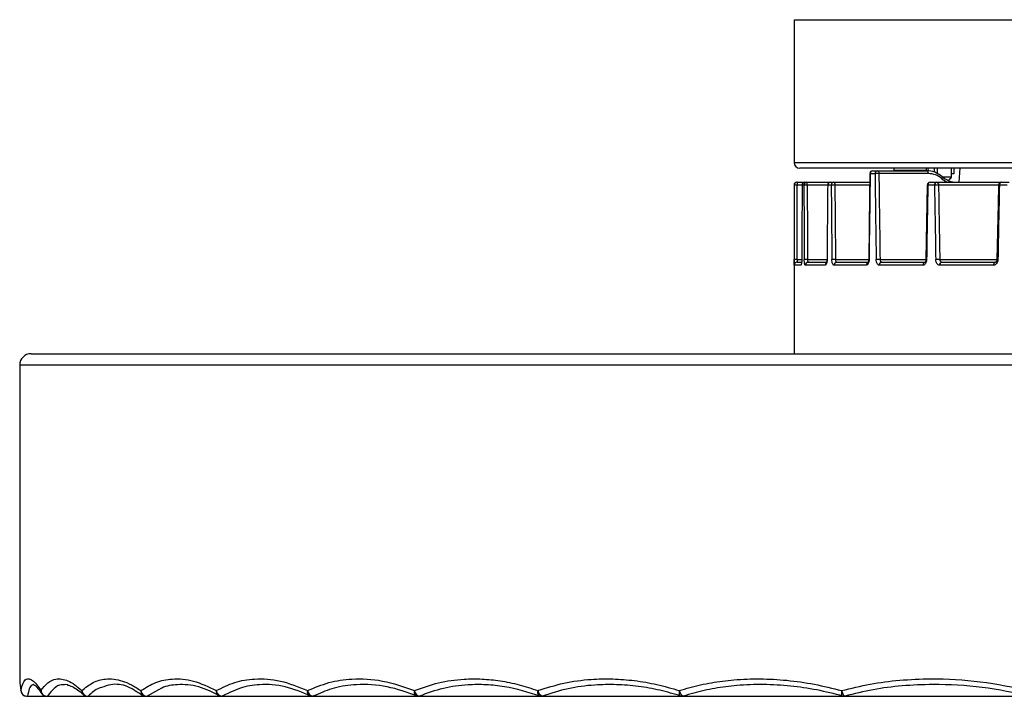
# Model space of a CAD drawing. Header units: millimetres. Extents: x 289 to 765, y 276 to 1219.
# Tile 1 of 3: x 289 to 462, y 276 to 395. Entities that reach past the tile are written whole.
import ezdxf

# ---------------------------------------------------------------- set-up
doc = ezdxf.new("R2010")
doc.units = ezdxf.units.MM
doc.header["$LTSCALE"] = 10

msp = doc.modelspace()

# ---------------------------------------------------------------- linework, layer by layer
at = {"color": 7, "linetype": 'Continuous', "lineweight": 25}
for p, q in [((424.94, 394.63), (424.94, 369.63)), ((424.94, 394.63), (629.94, 394.63)), ((424.94, 369.63), (629.94, 369.63)), ((628.94, 368.63), (425.94, 368.63)), ((439.1, 367.68), (438.26, 367.68)), ((438.69, 368.18), (439.53, 368.18)), ((439.53, 368.18), (448.19, 368.18)), ((448.44, 367.69), (439.78, 367.69)), ((442.41, 368.63), (442.41, 368.25)), ((442.41, 368.25), (442.46, 368.18)), ((443.7, 368.25), (442.41, 368.25)), ((448.11, 368.25), (443.7, 368.25)), ((448.07, 368.18), (448.11, 368.25)), ((448.11, 368.25), (448.11, 368.63)), ((448.37, 368.63), (448.4, 368.17)), ((449.49, 367.95), (449.49, 368.63)), ((452.89, 367.68), (452.44, 367.68)), ((452.89, 368.63), (452.89, 367.68)), ((453.85, 366.18), (454.02, 368.63)), ((424.94, 365.68), (424.94, 336.18)), ((424.95, 365.68), (424.94, 365.68)), ((425.45, 366.18), (425.45, 365.69)), ((425.45, 366.18), (426.84, 366.18)), ((426.34, 365.69), (425.45, 365.69)), ((426.34, 365.68), (426.35, 365.68)), ((426.66, 365.68), (426.35, 365.68)), ((426.84, 366.18), (427.15, 366.18)), ((427.15, 366.18), (431.29, 366.18)), ((430.79, 365.69), (427.24, 365.69)), ((431.44, 365.68), (430.82, 365.68)), ((431.29, 366.18), (431.91, 366.18)), ((431.91, 366.18), (438.17, 366.18)), ((438.16, 365.69), (432.08, 365.69)), ((449.51, 365.68), (448.35, 365.68)), ((448.73, 366.18), (449.89, 366.18)), ((449.89, 366.18), (461.2, 366.18)), ((460.7, 365.69), (450.21, 365.69)), ((462.25, 365.68), (460.87, 365.68)), ((461.2, 366.18), (462.57, 366.18)), ((426.13, 351.68), (424.97, 351.68)), ((425.45, 352.66), (426.29, 352.66)), ((425.47, 352.18), (426.16, 352.18)), ((426.29, 352.65), (426.29, 352.65)), ((430.38, 351.68), (426.92, 351.68)), ((427.3, 352.66), (430.71, 352.66)), ((427.41, 352.18), (430.62, 352.18)), ((437.57, 351.68), (431.92, 351.68)), ((432.2, 352.66), (438, 352.66)), ((432.38, 352.18), (438.01, 352.18)), ((447.5, 351.68), (439.82, 351.68)), ((439.98, 352.66), (448.02, 352.66)), ((440.25, 352.18), (447.89, 352.18)), ((459.85, 351.68), (450.39, 351.68)), ((450.43, 352.66), (460.44, 352.66)), ((450.76, 352.18), (460.18, 352.18)), ((291.44, 336.18), (763.44, 336.18)), ((289.44, 334.18), (289.44, 278.88)), ((765.44, 334.18), (289.44, 334.18)), ((289.66, 277.22), (289.68, 277.06)), ((290.66, 276.22), (294.15, 276.22)), ((290.82, 276.26), (293.86, 276.26)), ((293.31, 276.68), (293.33, 276.65)), ((294.15, 276.22), (301.28, 276.22)), ((294.31, 276.26), (300.99, 276.26)), ((301.28, 276.22), (311.55, 276.22)), ((301.44, 276.26), (311.26, 276.26)), ((311.55, 276.22), (324.69, 276.22)), ((313.74, 277.36), (311.72, 276.26)), ((311.72, 276.26), (324.41, 276.26)), ((324.69, 276.22), (340.58, 276.22)), ((326.35, 276.92), (324.86, 276.26)), ((324.86, 276.26), (340.29, 276.26)), ((340.58, 276.22), (359.22, 276.22)), ((341.26, 276.45), (340.74, 276.26)), ((340.74, 276.26), (358.93, 276.26)), ((359.22, 276.22), (380.72, 276.22)), ((359.38, 276.26), (380.44, 276.26)), ((380.72, 276.22), (405.37, 276.22)), ((380.89, 276.26), (405.08, 276.26)), ((405.37, 276.22), (433.66, 276.22)), ((405.53, 276.26), (433.5, 276.26)), ((433.66, 276.22), (466.5, 276.22)), ((433.82, 276.26), (466.33, 276.26))]:
    msp.add_line(p, q, dxfattribs=at)
at = {"color": 7, "linetype": 'Continuous', "lineweight": 25, "flags": 128}
for points in [[(438.19, 367.68), (438.14, 363.93), (438, 352.66)], [(439.53, 368.18), (439.58, 368.17), (439.63, 368.14), (439.67, 368.1), (439.71, 368.04), (439.74, 367.96), (439.76, 367.88), (439.78, 367.79), (439.78, 367.69)], [(448.44, 367.69), (448.44, 367.79), (448.42, 367.88), (448.4, 367.96), (448.37, 368.04), (448.33, 368.1), (448.29, 368.14), (448.24, 368.17), (448.19, 368.18)], [(450.79, 366.79), (450.84, 366.87), (450.87, 366.94), (450.89, 367.01), (450.9, 367.07), (450.89, 367.11), (450.87, 367.15), (450.84, 367.17), (450.8, 367.18)], [(430.79, 365.68), (430.8, 365.68), (430.82, 365.68)], [(431.91, 366.18), (431.94, 366.17), (431.97, 366.14), (432, 366.1), (432.02, 366.04), (432.05, 365.96), (432.06, 365.88), (432.07, 365.79), (432.08, 365.69)], [(448.23, 365.69), (448.18, 362.43), (448.02, 352.66)], [(449.89, 366.18), (449.95, 366.17), (450.01, 366.14), (450.06, 366.1), (450.11, 366.04), (450.15, 365.96), (450.18, 365.88), (450.2, 365.79), (450.21, 365.69)], [(460.7, 365.69), (460.63, 362.43), (460.44, 352.66)], [(461.2, 366.18), (461.13, 366.17), (461.07, 366.14), (461.01, 366.09), (460.97, 366.03), (460.93, 365.95), (460.9, 365.87), (460.88, 365.77), (460.87, 365.68)], [(430.68, 352.66), (430.68, 352.65), (430.71, 352.65)], [(460.18, 352.18), (460.12, 352.17), (460.06, 352.14), (460, 352.09), (459.95, 352.03), (459.91, 351.95), (459.88, 351.87), (459.86, 351.77), (459.85, 351.68)], [(300.59, 276.5), (300.64, 276.45), (300.66, 276.44)], [(358.51, 277.22), (358.48, 277.03), (358.49, 276.84), (358.52, 276.67), (358.58, 276.53), (358.67, 276.41), (358.78, 276.32), (358.83, 276.3)], [(380.11, 277.22), (380.07, 277.02), (380.07, 276.84), (380.09, 276.66), (380.15, 276.51), (380.22, 276.4), (380.32, 276.31), (380.38, 276.28)], [(404.86, 277.22), (404.82, 277.02), (404.81, 276.83), (404.82, 276.65), (404.86, 276.5), (404.92, 276.38), (405, 276.3), (405.07, 276.27)], [(433.26, 277.22), (433.22, 277.01), (433.21, 276.82), (433.21, 276.64), (433.23, 276.49), (433.27, 276.37), (433.33, 276.29), (433.39, 276.26)]]:
    msp.add_lwpolyline(points, dxfattribs=at)
at = {"color": 7, "linetype": 'Continuous', "lineweight": 25}
for centre, radius, start, end in [((425.94, 369.63), 1, 180, 270), ((438.69, 367.68), 0.5, 90, 179.2606), ((438.25, 367.92), 0.242, 256.5833, 272.0662), ((438.73, 367.71), 0.471, 94.2487, 183.6961), ((439.57, 367.71), 0.469, 94.5587, 183.9279), ((439.76, 351.22), 16.47, 89.9166, 92.286), ((425.44, 365.68), 0.5, 90, 180), ((425.45, 365.68), 0.5, 90.0011, 180.0011), ((425.33, 360.81), 4.89, 88.5652, 94.4339), ((426.84, 365.68), 0.5, 90, 179.7525), ((426.85, 365.68), 0.497, 90.398, 180.3926), ((427.16, 365.68), 0.496, 90.4882, 180.48), ((427.14, 357.36), 8.33, 89.3067, 93.2858), ((426.48, 365.81), 0.769, 351.3534, 28.8608), ((431.29, 365.68), 0.5, 90, 179.4993), ((431.31, 365.69), 0.486, 91.7405, 181.6407), ((431.92, 365.69), 0.485, 91.9348, 181.8122), ((432.01, 353.39), 12.3, 89.683, 92.6628), ((448.73, 365.68), 0.5, 90, 179.0458), ((448.34, 366.32), 0.64, 260.6981, 270.954), ((448.8, 365.73), 0.454, 98.2956, 186.3923), ((449.96, 365.73), 0.453, 98.8135, 186.6903), ((450.24, 345.07), 20.62, 90.0941, 92.0438), ((461.2, 365.68), 0.5, 90, 178.8593), ((460.87, 367.29), 1.62, 263.6406, 269.857), ((425.33, 347.74), 4.92, 88.5878, 94.4114), ((425.47, 351.68), 0.5, 113.4571, 180.0035), ((425.47, 351.68), 0.5, 90.0003, 113.4531), ((426.64, 351.68), 0.504, 148.8424, 180.0221), ((427.2, 344.28), 8.38, 89.3199, 93.274), ((427.41, 351.68), 0.495, 90.5619, 180.551), ((430.89, 351.68), 0.51, 129.5901, 180.3914), ((432.13, 340.31), 12.35, 89.6926, 92.6554), ((432.4, 351.69), 0.484, 92.0879, 181.9458), ((438.07, 351.69), 0.499, 112.8208, 181.8852), ((438.05, 352.89), 0.235, 256.4099, 272.1502), ((439.96, 336.11), 16.55, 89.9258, 92.28), ((440.29, 351.71), 0.468, 94.8253, 184.1236), ((447.95, 351.73), 0.455, 97.9228, 186.1717), ((448.12, 353.28), 0.626, 260.6054, 270.9973), ((450.47, 331.96), 20.7, 90.1012, 92.04), ((450.84, 351.73), 0.451, 99.2159, 186.9151), ((460.61, 354.24), 1.59, 263.5977, 269.871), ((291.44, 334.18), 2, 90, 180), ((290.66, 277.25), 1, 181.7487, 279.2623), ((290.66, 277.22), 1, 189.5719, 270), ((290.66, 276.57), 0.347, 270.476, 298.5298), ((294.2, 277.29), 1.03, 183.7274, 276.5656), ((294.08, 277.17), 0.915, 177.032, 212.7212), ((294.15, 277.22), 1, 212.8198, 270), ((294.15, 276.57), 0.347, 270.476, 298.5298), ((301.21, 277.13), 0.884, 174.223, 225.6998), ((301.38, 277.32), 1.06, 185.2442, 273.5477), ((301.28, 277.22), 1, 226.2023, 270), ((301.28, 276.57), 0.347, 270.476, 298.5298), ((311.48, 277.09), 0.852, 171.0468, 232.9975), ((311.71, 277.34), 1.08, 186.3548, 270.191), ((311.55, 277.22), 1, 234.4068, 270), ((311.55, 276.57), 0.347, 270.476, 298.5298), ((324.64, 277.05), 0.825, 167.7615, 236.8142), ((324.92, 277.36), 1.1, 187.0961, 266.4248), ((324.69, 277.22), 1, 239.9549, 270), ((324.69, 276.57), 0.347, 270.476, 298.5298), ((340.53, 276.99), 0.772, 162.6247, 239.9894), ((340.9, 277.37), 1.11, 187.4989, 262.1231), ((340.58, 277.22), 1, 244.0374, 270), ((340.58, 276.57), 0.347, 270.476, 298.5298), ((359.64, 277.37), 1.14, 187.6002, 257.0872), ((359.22, 277.22), 1, 247.2564, 270), ((359.22, 276.57), 0.347, 270.476, 298.5298), ((381.27, 277.37), 1.17, 187.4601, 251.0091), ((380.72, 277.22), 1, 249.948, 270), ((380.72, 276.57), 0.347, 270.476, 298.5298), ((406.09, 277.38), 1.25, 187.1928, 243.4049), ((405.37, 277.22), 1, 252.3225, 270), ((405.37, 276.57), 0.347, 270.476, 298.5298), ((434.66, 277.39), 1.41, 187.0195, 233.4987), ((433.66, 277.22), 1, 254.533, 270), ((433.66, 276.57), 0.347, 270.476, 298.5298)]:
    msp.add_arc(centre, radius, start, end, dxfattribs=at)
for centre, major_axis, ratio, start_param, end_param in [((527.44, 399.91), (51.28, 3895.22), 0.022785, 1.57937, 1.583228), ((527.44, 399.91), (-51.28, 3895.22), 0.022785, 1.57877, 1.582628), ((527.69, 399.92), (-51.03, 3895.22), 0.022674, 1.578773, 1.582631), ((448.25, 363.18), (-0.24, 5), 0.865545, 5.598977, 6.242478), ((448.5, 363.19), (-0.23, 4.5), 0.865433, 5.594483, 6.237985), ((453.34, 371.18), (-0.29, 4.99), 0.865309, 2.448406, 3.091907), ((527.44, 399.91), (0, 3895.22), 0.026314, 1.579584, 1.582928), ((527.44, 399.92), (0, 3895.22), 0.026186, 1.579584, 1.582928), ((527.44, 399.91), (17.81, 3895.22), 0.025914, 1.579702, 1.583047), ((527.44, 399.91), (-17.81, 3895.22), 0.025914, 1.579465, 1.58281), ((527.53, 399.92), (-17.72, 3895.22), 0.025788, 1.579467, 1.582811), ((527.44, 399.91), (35.08, 3895.22), 0.024725, 1.579807, 1.583151), ((527.44, 399.91), (-35.08, 3895.22), 0.024725, 1.579361, 1.582706), ((527.61, 399.92), (-34.91, 3895.22), 0.024605, 1.579363, 1.582708), ((527.44, 399.91), (65.91, 3895.22), 0.020152, 1.579925, 1.583269), ((527.44, 399.91), (-65.91, 3895.22), 0.020152, 1.579243, 1.582587), ((527.77, 399.92), (-65.59, 3895.22), 0.020054, 1.579246, 1.582591), ((453.59, 371.19), (-0.29, 5.49), 0.865433, 2.452891, 2.672441), ((527.44, 399.91), (78.54, 3895.22), 0.016908, 1.579925, 1.583269)]:
    msp.add_ellipse(centre, major_axis=major_axis, ratio=ratio, start_param=start_param, end_param=end_param, dxfattribs=at)
for points, knots in [([(450.04, 367.61), (450.04, 367.71), (450.04, 367.99), (450.04, 368.36), (450.04, 368.61), (450.04, 368.63)], [0, 0, 0, 0, 0.313311, 0.938848, 1, 1, 1, 1]), ([(450.82, 367.14), (450.83, 367.14), (450.92, 367.14), (451.17, 367.14), (451.55, 367.14), (451.86, 367.14), (452.02, 367.14), (452.09, 367.14), (452.16, 367.14), (452.3, 367.14), (452.38, 367.14), (452.44, 367.14)], [0, 0, 0, 0, 0.015057, 0.152352, 0.366659, 0.579791, 0.644476, 0.675719, 0.710592, 0.785543, 1, 1, 1, 1]), ([(452.44, 367.14), (452.38, 367.02), (452.28, 366.81), (452.1, 366.67), (452.03, 366.61)], [0, 0, 0, 0, 0.575977, 1, 1, 1, 1]), ([(452.06, 366.6), (452.07, 366.6), (452.18, 366.66), (452.35, 366.85), (452.44, 367.04), (452.49, 367.14)], [0, 0, 0, 0, 0.0224649, 0.5113377, 1, 1, 1, 1]), ([(452.44, 368.63), (452.44, 368.58), (452.44, 368.29), (452.44, 367.75), (452.44, 367.34), (452.44, 367.14)], [0, 0, 0, 0, 0.085161, 0.537705, 1, 1, 1, 1]), ([(452.44, 367.05), (452.44, 367.05), (452.44, 367.01), (452.44, 367), (452.44, 367.02), (452.44, 367.1), (452.44, 367.14)], [0, 0, 0, 0, 0.0384597, 0.3591737, 0.6788747, 1, 1, 1, 1]), ([(424.96, 351.88), (424.96, 351.89), (424.96, 351.94), (424.95, 352.14), (424.95, 352.41), (424.95, 352.59), (424.95, 352.65)], [0, 0, 0, 0, 0.0302797, 0.406556, 0.7822368, 1, 1, 1, 1]), ([(424.97, 351.68), (424.97, 351.69), (424.96, 351.7), (424.96, 351.83), (424.96, 351.88)], [0, 0, 0, 0, 0.521173, 1, 1, 1, 1]), ([(425.45, 352.66), (425.45, 352.53), (425.45, 352.41), (425.46, 352.23), (425.46, 352.18), (425.47, 352.18)], [0, 0, 0, 0, 0.5, 0.5, 1, 1, 1, 1]), ([(426.29, 352.65), (426.29, 352.52), (426.29, 352.39), (426.27, 352.16), (426.26, 352.05), (426.21, 351.78), (426.17, 351.68), (426.13, 351.68)], [0, 0, 0, 0, 0.25, 0.25, 0.5, 0.5, 1, 1, 1, 1]), ([(426.28, 352.65), (426.28, 352.62), (426.29, 352.49), (426.27, 352.27), (426.25, 352.06), (426.23, 351.96), (426.22, 351.93), (426.22, 351.93), (426.22, 351.93)], [0, 0, 0, 0, 0.085835, 0.393425, 0.653688, 0.849386, 0.98037, 1, 1, 1, 1]), ([(426.92, 351.68), (426.89, 351.68), (426.87, 351.7), (426.82, 351.8), (426.8, 351.87), (426.75, 352.14), (426.73, 352.39), (426.72, 352.65)], [0, 0, 0, 0, 0.25, 0.25, 0.5, 0.5, 1, 1, 1, 1]), ([(427.3, 352.66), (427.3, 352.53), (427.31, 352.41), (427.35, 352.23), (427.38, 352.18), (427.41, 352.18)], [0, 0, 0, 0, 0.5, 0.5, 1, 1, 1, 1]), ([(430.71, 352.65), (430.71, 352.52), (430.7, 352.39), (430.66, 352.16), (430.64, 352.05), (430.55, 351.78), (430.46, 351.68), (430.38, 351.68)], [0, 0, 0, 0, 0.25, 0.25, 0.5, 0.5, 1, 1, 1, 1]), ([(430.68, 352.66), (430.68, 352.63), (430.68, 352.51), (430.66, 352.34), (430.62, 352.16), (430.59, 352.08), (430.57, 352.05), (430.58, 352.06), (430.58, 352.06)], [0, 0, 0, 0, 0.0918322, 0.3954608, 0.6406497, 0.8397203, 0.9942429, 1, 1, 1, 1]), ([(431.92, 351.68), (431.87, 351.68), (431.82, 351.7), (431.74, 351.8), (431.7, 351.87), (431.6, 352.14), (431.56, 352.39), (431.56, 352.65)], [0, 0, 0, 0, 0.25, 0.25, 0.5, 0.5, 1, 1, 1, 1]), ([(432.2, 352.66), (432.2, 352.53), (432.22, 352.41), (432.29, 352.23), (432.33, 352.18), (432.38, 352.18)], [0, 0, 0, 0, 0.5, 0.5, 1, 1, 1, 1]), ([(438.06, 352.65), (438.06, 352.52), (438.05, 352.39), (437.99, 352.16), (437.96, 352.05), (437.82, 351.78), (437.7, 351.68), (437.57, 351.68)], [0, 0, 0, 0, 0.25, 0.25, 0.5, 0.5, 1, 1, 1, 1]), ([(437.99, 352.66), (437.99, 352.63), (438, 352.53), (437.97, 352.38), (437.93, 352.23), (437.89, 352.15), (437.86, 352.13), (437.87, 352.13), (437.87, 352.13)], [0, 0, 0, 0, 0.089271, 0.368942, 0.59808, 0.803292, 0.985843, 1, 1, 1, 1]), ([(439.82, 351.68), (439.75, 351.68), (439.69, 351.7), (439.56, 351.8), (439.51, 351.87), (439.37, 352.14), (439.31, 352.39), (439.3, 352.65)], [0, 0, 0, 0, 0.25, 0.25, 0.5, 0.5, 1, 1, 1, 1]), ([(439.98, 352.66), (439.99, 352.53), (440.02, 352.41), (440.11, 352.23), (440.18, 352.18), (440.25, 352.18)], [0, 0, 0, 0, 0.5, 0.5, 1, 1, 1, 1]), ([(448.13, 352.65), (448.13, 352.52), (448.11, 352.39), (448.04, 352.16), (448, 352.05), (447.82, 351.78), (447.66, 351.68), (447.5, 351.68)], [0, 0, 0, 0, 0.25, 0.25, 0.5, 0.5, 1, 1, 1, 1]), ([(448.01, 352.66), (448.01, 352.64), (448.02, 352.55), (447.99, 352.41), (447.93, 352.27), (447.88, 352.19), (447.85, 352.17), (447.85, 352.17), (447.86, 352.17)], [0, 0, 0, 0, 0.078226, 0.31608, 0.520536, 0.738271, 0.960398, 1, 1, 1, 1]), ([(450.39, 351.68), (450.3, 351.68), (450.22, 351.7), (450.06, 351.8), (449.99, 351.87), (449.81, 352.14), (449.73, 352.39), (449.73, 352.65)], [0, 0, 0, 0, 0.25, 0.25, 0.5, 0.5, 1, 1, 1, 1]), ([(450.43, 352.66), (450.43, 352.53), (450.47, 352.41), (450.59, 352.23), (450.68, 352.18), (450.76, 352.18)], [0, 0, 0, 0, 0.5, 0.5, 1, 1, 1, 1]), ([(460.61, 352.65), (460.61, 352.52), (460.59, 352.39), (460.51, 352.16), (460.45, 352.05), (460.24, 351.78), (460.05, 351.68), (459.85, 351.68)], [0, 0, 0, 0, 0.25, 0.25, 0.5, 0.5, 1, 1, 1, 1]), ([(460.43, 352.66), (460.43, 352.64), (460.44, 352.56), (460.4, 352.43), (460.34, 352.29), (460.26, 352.21), (460.21, 352.18), (460.19, 352.18), (460.18, 352.18)], [0, 0, 0, 0, 0.060417, 0.24625, 0.429598, 0.609927, 0.81319, 1, 1, 1, 1]), ([(289.66, 277.22), (289.77, 277.7), (289.99, 278.66), (290.49, 279.24), (291.06, 279.32), (291.67, 279.03), (292.36, 278.38), (292.9, 277.61), (293.17, 277.22)], [0, 0, 0, 0, 0.20273, 0.407558, 0.553725, 0.699883, 0.849947, 1, 1, 1, 1]), ([(293.17, 277.22), (293.55, 277.72), (294.33, 278.73), (295.89, 279.41), (297.5, 279.19), (299.07, 278.33), (299.91, 277.59), (300.33, 277.22)], [0, 0, 0, 0, 0.212468, 0.427739, 0.709925, 0.854966, 1, 1, 1, 1]), ([(300.33, 277.22), (300.96, 277.74), (302.24, 278.78), (304.6, 279.42), (306.89, 279.16), (309, 278.3), (310.09, 277.58), (310.64, 277.22)], [0, 0, 0, 0, 0.218165, 0.439691, 0.715942, 0.857973, 1, 1, 1, 1]), ([(310.64, 277.22), (311.5, 277.75), (313.23, 278.8), (316.32, 279.41), (319.86, 279.15), (322.5, 277.87), (323.84, 277.22)], [0, 0, 0, 0, 0.220426, 0.444554, 0.718501, 1, 1, 1, 1]), ([(323.84, 277.22), (324.9, 277.75), (327.03, 278.8), (330.79, 279.41), (335.07, 279.15), (338.21, 277.87), (339.79, 277.22)], [0, 0, 0, 0, 0.2193743, 0.4425378, 0.7174558, 1, 1, 1, 1]), ([(339.79, 277.22), (341.03, 277.74), (343.53, 278.78), (347.93, 279.41), (352.96, 279.17), (356.64, 277.88), (358.51, 277.22)], [0, 0, 0, 0, 0.214958, 0.433523, 0.712863, 1, 1, 1, 1]), ([(358.51, 277.22), (359.9, 277.72), (362.7, 278.74), (366.7, 279.27), (370.33, 279.3), (373.55, 278.97), (376.82, 278.32), (379.01, 277.59), (380.11, 277.22)], [0, 0, 0, 0, 0.206527, 0.416219, 0.560138, 0.704061, 0.852029, 1, 1, 1, 1]), ([(380.11, 277.22), (381.61, 277.7), (384.63, 278.66), (389.05, 279.23), (393.19, 279.32), (397.04, 279.02), (400.94, 278.36), (403.55, 277.6), (404.86, 277.22)], [0, 0, 0, 0, 0.193085, 0.388671, 0.539357, 0.690051, 0.845022, 1, 1, 1, 1]), ([(404.86, 277.22), (406.09, 277.58), (408.57, 278.29), (411.78, 278.83), (415.26, 279.21), (419.01, 279.35), (423.71, 279.08), (428.48, 278.42), (431.67, 277.62), (433.26, 277.22)], [0, 0, 0, 0, 0.137283, 0.275421, 0.346037, 0.507183, 0.668341, 0.834166, 1, 1, 1, 1]), ([(433.26, 277.22), (434.92, 277.63), (438.25, 278.45), (443.49, 279.11), (449.91, 279.39), (457.56, 278.98), (463.33, 277.81), (466.24, 277.22)], [0, 0, 0, 0, 0.157024, 0.315226, 0.481056, 0.738646, 1, 1, 1, 1]), ([(289.47, 278.88), (289.46, 278.85), (289.42, 278.67), (289.55, 277.88), (289.66, 277.22)], [0, 0, 0, 0, 0.181183, 1, 1, 1, 1]), ([(289.62, 277.51), (289.62, 277.5), (289.63, 277.47), (289.63, 277.44), (289.63, 277.43)], [0, 0, 0, 0, 0.75687, 1, 1, 1, 1]), ([(291.93, 278.24), (291.82, 278.24), (291.49, 278.23), (291.09, 277.66), (290.91, 276.73), (290.82, 276.26)], [0, 0, 0, 0, 0.204243, 0.600032, 1, 1, 1, 1]), ([(291.89, 278.28), (291.88, 278.28), (291.85, 278.28), (292.03, 278.23), (292.39, 277.91), (292.84, 277.39), (293.18, 276.87), (293.33, 276.64)], [0, 0, 0, 0, 0.043831, 0.286911, 0.543047, 0.804047, 1, 1, 1, 1]), ([(297.31, 278.23), (297.13, 278.24), (296.45, 278.26), (295.41, 277.73), (294.68, 276.76), (294.31, 276.26)], [0, 0, 0, 0, 0.154178, 0.574263, 1, 1, 1, 1]), ([(297.84, 278.22), (297.82, 278.23), (297.63, 278.29), (297.46, 278.26), (297.31, 278.23)], [0, 0, 0, 0, 0.12667, 1, 1, 1, 1]), ([(297.8, 278.17), (297.8, 278.17), (298.03, 278.17), (298.61, 277.95), (299.54, 277.41), (300.25, 276.89), (300.64, 276.47), (300.67, 276.44)], [0, 0, 0, 0, 0.0062558, 0.320567, 0.6544147, 0.9735829, 1, 1, 1, 1]), ([(303.74, 277.76), (303.61, 277.72), (302.77, 277.5), (302.05, 276.83), (301.44, 276.26)], [0, 0, 0, 0, 0.160085, 1, 1, 1, 1]), ([(309.88, 277.07), (309.36, 277.37), (307.8, 278.28), (305.72, 278.46), (304.29, 277.95), (303.74, 277.76)], [0, 0, 0, 0, 0.2325, 0.706267, 1, 1, 1, 1]), ([(324.53, 276.26), (323.26, 276.89), (320.7, 278.16), (317.28, 278.37), (314.95, 278.04), (313.92, 277.46), (313.74, 277.36)], [0, 0, 0, 0, 0.332354, 0.674001, 0.941523, 1, 1, 1, 1]), ([(340.42, 276.26), (338.91, 276.89), (335.85, 278.15), (331.7, 278.4), (328.51, 277.95), (326.91, 277.18), (326.35, 276.92)], [0, 0, 0, 0, 0.306996, 0.622562, 0.867538, 1, 1, 1, 1]), ([(359.06, 276.26), (357.28, 276.89), (353.67, 278.16), (348.77, 278.41), (344.59, 277.84), (342.32, 276.89), (341.26, 276.45)], [0, 0, 0, 0, 0.288019, 0.584062, 0.805627, 1, 1, 1, 1]), ([(380.56, 276.26), (378.46, 276.91), (375.29, 277.88), (371.05, 278.29), (367.46, 278.28), (363.51, 277.75), (360.76, 276.76), (359.38, 276.26)], [0, 0, 0, 0, 0.2877729, 0.4357962, 0.5838147, 0.7903274, 1, 1, 1, 1]), ([(405.21, 276.26), (403.96, 276.63), (401.46, 277.35), (397.66, 278), (393.85, 278.32), (389.73, 278.24), (385.35, 277.68), (382.38, 276.74), (380.89, 276.26)], [0, 0, 0, 0, 0.150781, 0.301556, 0.456545, 0.611526, 0.804528, 1, 1, 1, 1]), ([(433.5, 276.26), (431.97, 276.65), (428.92, 277.41), (424.27, 278.07), (419.59, 278.35), (415.82, 278.21), (412.36, 277.84), (409.19, 277.31), (406.76, 276.61), (405.53, 276.26)], [0, 0, 0, 0, 0.161298, 0.322588, 0.488411, 0.654219, 0.724804, 0.861981, 1, 1, 1, 1]), ([(466.33, 276.26), (463.51, 276.83), (457.82, 277.98), (450.27, 278.39), (443.91, 278.11), (438.75, 277.47), (435.47, 276.67), (433.82, 276.26)], [0, 0, 0, 0, 0.257859, 0.519302, 0.685089, 0.841977, 1, 1, 1, 1]), ([(309.6, 277.2), (309.78, 277.11), (310.25, 276.9), (310.74, 276.53), (311.03, 276.31)], [0, 0, 0, 0, 0.406354, 1, 1, 1, 1])]:
    msp.add_open_spline(points, degree=3, knots=knots, dxfattribs=at)

doc.saveas('drawing.dxf')
